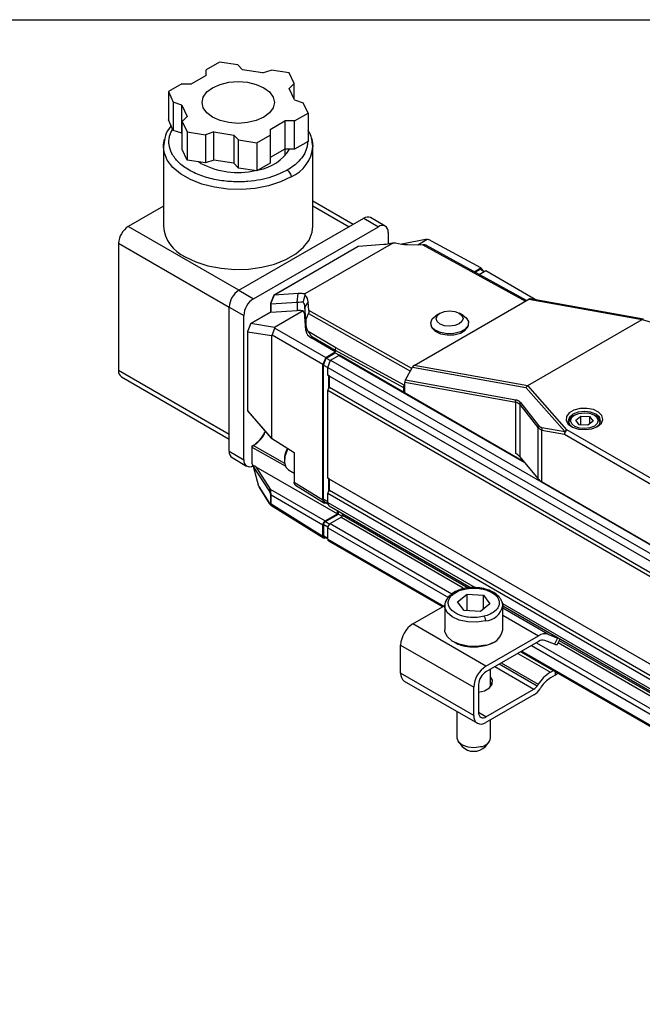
# Model space of a CAD drawing. Header units: millimetres. Extents: x 16 to 687, y 16 to 524.
# Tile 7 of 12: x 407 to 464, y 435 to 524. Entities that reach past the tile are written whole.
import ezdxf

# ---------------------------------------------------------------- set-up
doc = ezdxf.new("R2010")
doc.units = ezdxf.units.MM
doc.header["$LTSCALE"] = 2.5
doc.layers.add('TEXT', color=140, linetype='Continuous', lineweight=25)

msp = doc.modelspace()

# ---------------------------------------------------------------- linework, layer by layer
for p, q in [((425.505, 520.026), (424.293, 519.327)), ((427.16, 519.77), (425.505, 520.026)), ((427.16, 519.77), (427.602, 519.328)), ((424.293, 518.817), (422.967, 518.051)), ((424.293, 518.817), (424.293, 519.327)), ((429.413, 519.048), (427.602, 519.328)), ((429.413, 519.048), (430.179, 519.303)), ((431.834, 519.047), (430.179, 519.303)), ((432.278, 518.092), (431.834, 519.047)), ((422.083, 518.051), (420.871, 517.352)), ((422.083, 518.051), (422.967, 518.051)), ((432.278, 518.092), (431.836, 517.65)), ((432.278, 516.698), (432.278, 518.092)), ((420.871, 517.352), (421.315, 516.396)), ((420.871, 517.352), (420.871, 514.8)), ((432.321, 516.604), (431.836, 517.65)), ((422.08, 516.141), (421.315, 516.396)), ((421.315, 516.396), (421.315, 513.844)), ((422.08, 516.141), (422.566, 515.095)), ((422.08, 513.589), (422.08, 516.141)), ((432.321, 516.604), (433.087, 516.349)), ((433.531, 515.393), (433.087, 516.349)), ((422.124, 514.653), (422.566, 515.095)), ((432.319, 514.694), (433.531, 515.393)), ((433.531, 515.393), (433.531, 512.842)), ((421.315, 513.844), (420.871, 514.8)), ((422.124, 514.653), (422.567, 513.697)), ((422.124, 512.102), (422.124, 514.653)), ((430.109, 513.928), (431.435, 514.694)), ((432.319, 514.694), (431.435, 514.694)), ((431.435, 514.694), (431.435, 512.142)), ((432.319, 512.142), (432.319, 514.694)), ((422.08, 513.589), (421.315, 513.844)), ((422.124, 513.496), (422.08, 513.589)), ((422.567, 513.697), (424.223, 513.441)), ((422.567, 513.697), (422.567, 511.146)), ((424.988, 513.697), (424.223, 513.441)), ((424.223, 513.441), (424.223, 510.89)), ((424.988, 513.697), (426.799, 513.416)), ((424.988, 511.145), (424.988, 513.697)), ((427.241, 512.974), (426.799, 513.416)), ((426.799, 513.416), (426.799, 510.865)), ((428.897, 512.718), (430.109, 513.418)), ((430.109, 513.928), (430.109, 513.418)), ((430.109, 513.418), (430.109, 510.866)), ((420.559, 513.115), (420.42, 512.396)), ((420.42, 512.392), (420.42, 505.145)), ((427.241, 512.974), (428.897, 512.718)), ((427.241, 510.423), (427.241, 512.974)), ((428.897, 512.718), (428.897, 510.167)), ((433.531, 512.842), (432.319, 512.142)), ((433.982, 512.387), (433.922, 512.731)), ((433.982, 505.145), (433.982, 512.392)), ((422.567, 511.146), (422.124, 512.102)), ((431.435, 512.142), (430.109, 511.377)), ((432.319, 512.142), (431.435, 512.142)), ((431.451, 511.536), (431.451, 512.142)), ((424.223, 510.89), (422.567, 511.146)), ((423.82, 510.848), (423.596, 510.987)), ((424.988, 511.145), (424.223, 510.89)), ((426.799, 510.865), (424.988, 511.145)), ((427.241, 510.423), (426.799, 510.865)), ((430.109, 510.866), (428.897, 510.167)), ((428.897, 510.167), (427.241, 510.423)), ((437.621, 505.318), (433.982, 507.419)), ((420.42, 506.971), (417.235, 505.132)), ((433.982, 506.996), (437.255, 505.107)), ((427.267, 499.341), (438.581, 505.872)), ((438.581, 505.872), (439.907, 505.107)), ((440.532, 505.169), (439.206, 505.934)), ((427.267, 499.341), (417.235, 505.132)), ((428.593, 498.576), (439.907, 505.107)), ((440.791, 504.596), (440.791, 503.562)), ((416.351, 503.601), (416.351, 492.068)), ((416.351, 503.601), (426.383, 497.81)), ((441.291, 503.654), (433.244, 499.008)), ((438.112, 503.334), (440.392, 503.514)), ((444.34, 503.966), (442.052, 503.526)), ((442.565, 503.49), (443.931, 503.468)), ((443.489, 503.475), (444.34, 503.966)), ((443.931, 503.468), (453.241, 498.356)), ((444.34, 503.966), (444.441, 503.954)), ((449.212, 501.389), (444.441, 503.954)), ((438.064, 503.32), (430.422, 498.908)), ((430.433, 498.909), (438.092, 503.331)), ((453.349, 498.418), (444.259, 503.409)), ((448.591, 501.03), (449.212, 501.389)), ((448.675, 500.984), (449.157, 501.263)), ((449.044, 500.782), (449.648, 501.13)), ((449.157, 501.263), (449.517, 501.055)), ((449.399, 501.124), (449.212, 501.389)), ((449.648, 501.13), (454.289, 498.451)), ((427.267, 499.341), (428.593, 498.576)), ((432.649, 499.044), (430.448, 498.909)), ((432.554, 498.252), (432.649, 499.044)), ((430.119, 498.139), (430.119, 497.366)), ((430.419, 498.905), (430.121, 498.147)), ((430.448, 498.909), (430.134, 498.112)), ((430.154, 498.105), (432.554, 498.252)), ((430.154, 498.105), (430.154, 497.36)), ((432.554, 498.252), (432.554, 497.505)), ((433.556, 498.289), (433.254, 497.855)), ((433.619, 497.52), (433.556, 498.289)), ((443.164, 492.539), (453.552, 498.536)), ((453.552, 498.536), (463.84, 496.691)), ((463.944, 496.719), (453.668, 498.562)), ((426.383, 497.81), (427.709, 497.045)), ((426.383, 484.745), (426.383, 497.81)), ((430.119, 497.366), (428.341, 496.34)), ((428.352, 496.34), (430.124, 497.363)), ((430.154, 497.36), (432.554, 497.505)), ((433.082, 497.467), (430.506, 495.98)), ((433.334, 496.668), (433.254, 497.855)), ((433.254, 497.855), (433.254, 497.005)), ((433.334, 496.668), (433.57, 497.244)), ((433.57, 497.244), (442.812, 492.018)), ((442.941, 492.249), (433.619, 497.52)), ((445.474, 497.238), (445.115, 497.016)), ((447.607, 497.053), (447.242, 497.264)), ((427.709, 483.98), (427.709, 497.045)), ((428.338, 496.336), (428.058, 495.62)), ((428.061, 495.597), (428.352, 496.34)), ((430.506, 495.98), (428.352, 496.34)), ((433.345, 495.686), (433.254, 497.005)), ((433.334, 496.668), (433.345, 496.365)), ((433.345, 496.365), (433.345, 495.686)), ((444.653, 496.338), (444.654, 496.235)), ((448.091, 496.286), (448.09, 496.389)), ((453.465, 490.7), (463.829, 496.683)), ((463.829, 496.683), (470.797, 494.638)), ((428.056, 495.613), (428.056, 488.462)), ((428.07, 495.591), (430.213, 495.232)), ((428.07, 488.429), (428.07, 495.591)), ((430.268, 495.268), (430.528, 495.923)), ((430.506, 495.98), (430.528, 495.923)), ((430.528, 495.923), (435.136, 493.263)), ((436.067, 494.128), (433.533, 495.622)), ((430.268, 495.268), (430.213, 495.232)), ((430.213, 495.232), (430.213, 485.943)), ((434.881, 492.605), (430.268, 495.268)), ((433.869, 495.168), (436.002, 493.911)), ((433.869, 494.995), (433.869, 495.168)), ((436.002, 493.763), (433.869, 494.995)), ((435.136, 493.263), (436.002, 493.763)), ((435.191, 493.2), (436.002, 493.669)), ((436.002, 493.911), (442.19, 490.515)), ((436.002, 493.911), (436.002, 493.763)), ((436.002, 493.669), (436.002, 493.763)), ((436.002, 493.669), (436.374, 493.454)), ((442.254, 490.733), (436.067, 494.128)), ((435.136, 493.263), (434.881, 492.605)), ((434.945, 492.566), (435.191, 493.2)), ((435.191, 493.2), (435.567, 492.983)), ((435.32, 492.349), (435.576, 493.007)), ((435.576, 493.007), (436.331, 493.443)), ((435.576, 493.007), (665.385, 360.34)), ((436.331, 493.443), (453.168, 483.723)), ((453.102, 483.803), (436.393, 493.449)), ((426.383, 486.276), (416.351, 492.068)), ((434.881, 480.347), (434.881, 492.605)), ((434.945, 492.566), (435.321, 492.349)), ((434.945, 480.402), (434.945, 492.566)), ((435.32, 492.349), (665.13, 359.683)), ((435.32, 491.66), (435.32, 492.349)), ((442.364, 491.211), (443.008, 492.369)), ((443.008, 492.369), (453.283, 490.527)), ((453.452, 490.694), (443.164, 492.539)), ((416.61, 491.495), (426.383, 485.853)), ((435.32, 491.66), (665.13, 358.994)), ((435.387, 491.622), (435.32, 491.66)), ((435.475, 491.571), (435.387, 491.622)), ((435.387, 491.622), (435.387, 490.397)), ((435.475, 491.571), (665.196, 358.955)), ((435.475, 490.55), (435.475, 491.571)), ((442.299, 490.811), (442.299, 490.983)), ((452.359, 489.179), (442.299, 490.983)), ((442.364, 491.211), (452.373, 489.416)), ((435.32, 490.282), (435.387, 490.397)), ((435.32, 490.282), (665.13, 357.616)), ((435.32, 482.321), (435.32, 490.282)), ((435.387, 490.397), (435.475, 490.55)), ((435.475, 490.55), (665.196, 357.935)), ((442.19, 490.515), (442.19, 490.103)), ((442.299, 490.811), (442.254, 490.733)), ((442.299, 490.039), (442.299, 490.811)), ((453.283, 490.527), (456.801, 486.533)), ((457.008, 486.678), (453.465, 490.7)), ((452.359, 484.559), (452.359, 489.179)), ((430.213, 485.943), (428.07, 488.429)), ((428.087, 488.38), (430.237, 485.884)), ((452.727, 488.975), (454.362, 486.896)), ((452.727, 488.975), (452.727, 484.259)), ((452.802, 489.162), (454.437, 487.083)), ((457.705, 488.036), (457.572, 487.959)), ((457.8, 487.575), (458.268, 487.945)), ((458.121, 487.156), (457.8, 487.575)), ((458.268, 487.945), (459.057, 487.896)), ((458.268, 487.146), (458.268, 487.945)), ((459.378, 487.477), (458.91, 487.107)), ((459.057, 487.896), (459.378, 487.477)), ((459.057, 487.896), (459.057, 487.223)), ((459.606, 487.959), (459.473, 488.036)), ((454.362, 486.896), (454.362, 482.272)), ((454.437, 487.083), (454.456, 487.061)), ((454.73, 486.664), (456.787, 486.295)), ((454.73, 481.971), (454.73, 486.664)), ((454.744, 486.902), (456.801, 486.533)), ((465.692, 481.665), (457.008, 486.678)), ((457.151, 487.373), (457.151, 487.332)), ((458.91, 487.107), (458.121, 487.156)), ((460.026, 487.332), (460.026, 487.373)), ((430.213, 485.943), (432.275, 484.646)), ((456.787, 486.295), (465.471, 481.282)), ((426.383, 484.745), (427.709, 483.98)), ((428.439, 485.154), (428.439, 483.719)), ((428.474, 483.599), (428.474, 485.104)), ((431.484, 483.399), (428.474, 485.104)), ((431.429, 483.637), (428.561, 485.257)), ((426.642, 484.173), (427.968, 483.408)), ((431.388, 484.059), (431.388, 483.855)), ((432.275, 484.646), (432.275, 481.958)), ((452.727, 484.259), (454.362, 482.272)), ((428.591, 483.39), (428.474, 483.599)), ((429.076, 481.564), (428.598, 483.357)), ((429.997, 481.191), (428.598, 483.357)), ((428.8, 483.352), (436.204, 479.078)), ((428.8, 483.352), (430.113, 481.318)), ((431.751, 483.054), (432.275, 482.751)), ((435.32, 482.321), (665.13, 349.655)), ((435.387, 482.283), (435.32, 482.321)), ((435.475, 482.232), (435.387, 482.283)), ((435.387, 482.283), (435.387, 481.058)), ((435.475, 482.232), (665.196, 349.616)), ((435.475, 481.211), (435.475, 482.232)), ((429.076, 481.564), (429.997, 480.068)), ((429.085, 481.527), (430.008, 480.027)), ((430.113, 481.318), (435.099, 478.44)), ((432.275, 481.958), (434.881, 480.347)), ((432.399, 481.676), (435.016, 480.057)), ((435.387, 481.058), (435.475, 481.211)), ((435.475, 481.211), (665.196, 348.596)), ((467.53, 474.582), (454.73, 481.971)), ((430.155, 479.965), (430.155, 480.793)), ((434.879, 478.057), (430.183, 480.768)), ((430.183, 479.94), (430.183, 480.768)), ((434.945, 480.402), (435.32, 480.185)), ((435.32, 480.943), (435.387, 481.058)), ((435.32, 480.943), (665.13, 348.277)), ((435.32, 480.101), (435.32, 480.943)), ((430.162, 479.849), (434.941, 476.895)), ((434.879, 477.036), (430.183, 479.94)), ((435.055, 480.159), (435.339, 479.994)), ((435.32, 480.101), (448.682, 472.387)), ((435.45, 479.815), (448.331, 472.378)), ((436.204, 479.078), (436.204, 479.379)), ((435.099, 478.44), (436.204, 479.078)), ((435.115, 478.375), (436.286, 479.051)), ((435.541, 478.187), (436.536, 478.761)), ((436.286, 479.051), (436.286, 479.332)), ((436.286, 479.051), (436.621, 478.857)), ((436.536, 478.761), (447.604, 472.372)), ((436.646, 478.952), (436.646, 479.124)), ((436.646, 478.952), (448.057, 472.365)), ((434.879, 477.036), (434.879, 478.057)), ((434.96, 477.086), (434.96, 478.107)), ((434.96, 478.107), (435.332, 477.892)), ((435.115, 478.375), (435.495, 478.155)), ((435.32, 476.784), (435.32, 477.804)), ((435.32, 477.804), (446.254, 471.493)), ((435.541, 478.187), (446.574, 471.818)), ((434.96, 477.086), (435.32, 476.878)), ((435.006, 476.986), (435.32, 476.804)), ((435.119, 476.92), (435.099, 476.909)), ((435.32, 476.784), (445.838, 470.712)), ((435.385, 476.641), (445.747, 470.659)), ((447.088, 471.099), (447.961, 471.789)), ((447.961, 471.789), (449.432, 471.697)), ((447.961, 470.301), (447.961, 471.789)), ((449.432, 471.697), (450.03, 470.916)), ((449.432, 470.443), (449.432, 471.697)), ((443.035, 469.094), (445.94, 470.771)), ((445.934, 470.752), (445.934, 468.558)), ((447.686, 470.318), (447.088, 471.099)), ((450.03, 470.916), (449.157, 470.226)), ((451.16, 470.957), (644.484, 359.353)), ((451.184, 468.558), (451.184, 470.752)), ((451.184, 470.732), (644.104, 359.361)), ((455.288, 468.155), (451.184, 470.525)), ((449.157, 470.226), (447.686, 470.318)), ((451.184, 469.899), (454.436, 468.022)), ((449.664, 465.267), (443.035, 469.094)), ((449.664, 465.267), (454.436, 468.022)), ((455.288, 468.155), (456.166, 467.812)), ((456.166, 467.812), (455.882, 467.257)), ((441.93, 467.18), (448.559, 463.353)), ((441.93, 464.628), (441.93, 467.18)), ((454.436, 467.511), (449.664, 464.756)), ((453.793, 467.14), (642.017, 358.481)), ((454.235, 467.395), (642.331, 358.81)), ((455.882, 467.257), (455.004, 467.6)), ((456.111, 467.197), (456.383, 467.73)), ((456.215, 467.401), (643.493, 359.287)), ((456.316, 467.598), (643.844, 359.34)), ((452.548, 466.421), (455.51, 464.712)), ((452.818, 466.577), (641.527, 357.638)), ((452.909, 466.63), (641.618, 357.69)), ((450.48, 465.228), (454.016, 463.186)), ((454.293, 463.458), (450.853, 465.443)), ((451.057, 465.56), (454.405, 463.627)), ((448.559, 460.801), (441.93, 464.628)), ((450.09, 463.412), (450.09, 465.003)), ((455.51, 464.712), (455.779, 464.867)), ((455.94, 464.45), (455.51, 464.201)), ((455.94, 464.775), (455.94, 464.45)), ((442.254, 463.913), (448.883, 460.086)), ((448.559, 460.801), (448.559, 463.353)), ((449.001, 463.608), (449.001, 461.057)), ((450.22, 463.608), (450.09, 463.803)), ((454.405, 463.627), (454.293, 463.458)), ((454.682, 463.388), (454.569, 463.218)), ((449.664, 460.674), (454.016, 463.186)), ((454.016, 462.676), (449.664, 460.163)), ((447.028, 461.157), (447.028, 458.779)), ((449.664, 460.674), (449.001, 461.056)), ((450.09, 458.779), (450.09, 460.41)), ((447.161, 458.419), (447.504, 457.977)), ((449.615, 457.977), (449.957, 458.419))]:
    msp.add_line(p, q)
at = {"flags": 128}
for points in [[(428.05, 518.202), (428.841, 518.013), (429.521, 517.712), (430.043, 517.32), (430.37, 516.863), (430.482, 516.372), (430.37, 515.882), (430.043, 515.425), (429.521, 515.033), (428.841, 514.732), (428.05, 514.543), (427.201, 514.478), (426.352, 514.543), (425.56, 514.732), (424.881, 515.033), (424.359, 515.425), (424.031, 515.882), (423.92, 516.372), (424.031, 516.863), (424.359, 517.32), (424.881, 517.712), (425.56, 518.013), (426.352, 518.202), (427.201, 518.267), (428.05, 518.202)], [(420.42, 512.392), (420.427, 512.573), (420.514, 513.043)], [(431.996, 509.624), (431.033, 509.162), (429.94, 508.811), (428.753, 508.581), (427.514, 508.481), (426.264, 508.515), (425.046, 508.68), (423.901, 508.972), (422.869, 509.38), (421.984, 509.891), (421.277, 510.487), (420.771, 511.148), (420.485, 511.851), (420.42, 512.392)], [(433.858, 513.138), (433.917, 512.933), (433.982, 512.392)], [(422.406, 502.377), (423.369, 501.915), (424.462, 501.564), (425.648, 501.334), (426.888, 501.234), (428.138, 501.268), (429.356, 501.433), (430.501, 501.725), (431.533, 502.133), (432.418, 502.644), (433.125, 503.24), (433.631, 503.901), (433.917, 504.604), (433.982, 505.145)], [(445.503, 497.255), (445.899, 497.409), (446.365, 497.467), (446.832, 497.419), (447.227, 497.273), (447.491, 497.051), (447.584, 496.788), (447.491, 496.522), (447.227, 496.295), (446.831, 496.141), (446.365, 496.084), (445.899, 496.132), (445.503, 496.278), (445.239, 496.499), (445.146, 496.763), (445.239, 497.029), (445.503, 497.255)], [(447.607, 497.053), (447.873, 496.853), (448.073, 496.516), (448.044, 496.157), (447.789, 495.827), (447.342, 495.569), (446.765, 495.419), (446.134, 495.396), (445.535, 495.504), (445.049, 495.727), (444.742, 496.037), (444.654, 496.391), (444.799, 496.741), (445.115, 497.016)], [(444.654, 496.235), (444.743, 495.934), (445.051, 495.625), (445.536, 495.401), (446.135, 495.293), (446.766, 495.316), (447.344, 495.466), (447.791, 495.724), (448.046, 496.054), (448.091, 496.286)], [(459.777, 486.993), (460.126, 487.287), (460.267, 487.634), (460.182, 487.987), (459.881, 488.298), (459.406, 488.526), (458.821, 488.639), (458.204, 488.623), (457.64, 488.479), (457.203, 488.227), (456.954, 487.901), (456.925, 487.545), (457.121, 487.207), (457.516, 486.933), (458.055, 486.759), (458.667, 486.71), (459.268, 486.792), (459.777, 486.993)], [(459.697, 486.95), (459.946, 487.182), (460.058, 487.506), (459.946, 487.831), (459.628, 488.106), (459.151, 488.29), (458.589, 488.354), (458.027, 488.29), (457.55, 488.106), (457.232, 487.831), (457.12, 487.506), (457.232, 487.182), (457.481, 486.95)], [(458.084, 488.186), (458.559, 488.247), (459.04, 488.199), (459.452, 488.048), (459.732, 487.817), (459.839, 487.543), (459.755, 487.265), (459.493, 487.028), (459.094, 486.866), (458.618, 486.804), (458.138, 486.853), (457.726, 487.004), (457.446, 487.234), (457.339, 487.509), (457.423, 487.786), (457.684, 488.024), (458.084, 488.186)], [(431.709, 484.999), (431.638, 484.86), (431.436, 484.273), (431.394, 483.726), (431.518, 483.293), (431.751, 483.054)], [(445.934, 470.752), (445.993, 471.071), (446.106, 471.292)], [(449.621, 469.366), (448.827, 469.245), (448.007, 469.271), (447.241, 469.442), (446.604, 469.741), (446.158, 470.14), (445.948, 470.598), (445.934, 470.752)], [(451.124, 471.074), (451.171, 470.907), (451.184, 470.752)], [(449.621, 467.172), (448.827, 467.05), (448.007, 467.076), (447.241, 467.248), (446.604, 467.547), (446.158, 467.945), (445.948, 468.403), (445.934, 468.558)], [(456.347, 467.751), (456.281, 467.77), (456.166, 467.812)], [(456.111, 467.197), (456.109, 467.195), (456.074, 467.194), (455.997, 467.215), (455.882, 467.257)], [(449.001, 462.904), (449.531, 463.044), (449.977, 463.302), (450.232, 463.636), (450.261, 464), (450.09, 464.313)], [(455.94, 464.45), (456.095, 464.559), (456.175, 464.639)], [(447.028, 458.779), (447.028, 458.759), (447.159, 458.422), (447.502, 458.14), (448.007, 457.955), (448.595, 457.896), (449.178, 457.971)]]:
    msp.add_lwpolyline(points, dxfattribs=at)
for centre, radius, start, end in [((430.622, 512.706), 3.375, 294.02892, 354.65094), ((428.398, 514.234), 4.032, 279.50544, 328.73646), ((427.211, 517.442), 7.415, 242.78192, 281.9921), ((438.947, 505.361), 0.629, 65.69288, 125.61758), ((418.27, 503.514), 1.921, 122.60548, 177.39452), ((423.78, 505.46), 3.375, 185.34906, 245.97108), ((440.252, 504.684), 0.546, 350.78596, 129.20329), ((428.302, 497.723), 1.921, 122.60548, 177.39452), ((429.628, 496.957), 1.921, 122.60548, 177.39452), ((432.319, 497.78), 0.937, 4.54587, 33.01184), ((436.367, 493.394), 0.0605, 64.36457, 126.94589), ((416.946, 491.992), 0.599, 172.74417, 235.94365), ((428.105, 488.463), 0.0487, 181.1721, 224.53753), ((428.141, 488.426), 0.0712, 177.607, 219.66049), ((457.865, 487.311), 0.711, 114.27381, 178.76333), ((459.364, 487.344), 0.661, 358.43003, 68.53283), ((454.676, 486.878), 0.314, 139.42222, 176.86486), ((454.708, 486.858), 0.324, 141.15779, 177.9578), ((455.128, 486.76), 0.41, 159.8063, 193.53128), ((457.186, 486.391), 0.41, 159.8063, 193.53128), ((457.267, 486.273), 0.48, 122.60548, 177.39452), ((457.13, 486.284), 0.413, 107.20847, 142.91876), ((426.996, 484.678), 0.616, 173.70115, 234.98667), ((428.5, 485.149), 0.0617, 113.75853, 174.92133), ((428.5, 485.16), 0.0619, 185.36196, 244.61206), ((433.49, 483.999), 2.103, 150.60713, 178.36414), ((428.242, 483.889), 0.541, 170.35217, 305.65406), ((451.707, 483.387), 1.341, 40.51216, 60.91653), ((455.382, 483.143), 1.341, 220.51216, 240.91653), ((430.222, 480.011), 0.0813, 213.93409, 240.5991), ((435.627, 480.067), 0.308, 173.70115, 234.98667), ((436.406, 478.963), 0.24, 302.60548, 357.39452), ((435.8, 477.783), 0.48, 122.60548, 177.39452), ((435.474, 476.767), 0.154, 173.70115, 234.98667), ((449.493, 471.085), 1.723, 274.23921, 348.86967), ((444.329, 467.071), 2.401, 122.60548, 177.39452), ((449.493, 468.891), 1.723, 274.23921, 348.86967), ((455.003, 467.194), 1.003, 73.44019, 124.40371), ((454.814, 466.96), 0.668, 73.44019, 124.40371), ((450.958, 463.244), 2.401, 122.60548, 177.39452), ((442.696, 464.544), 0.77, 173.70115, 234.98667), ((450.44, 463.543), 1.441, 122.60548, 177.39452), ((457.328, 461.756), 3.47, 121.60274, 147.3774), ((456.874, 461.985), 2.603, 121.60274, 147.3774), ((453.562, 463.925), 0.868, 301.60274, 327.3774), ((453.107, 464.154), 1.735, 301.60274, 327.3774), ((449.233, 460.692), 0.682, 170.78596, 309.20329), ((449.405, 460.991), 0.409, 170.78596, 309.20329), ((448.56, 459.058), 1.511, 225.55121, 314.31046), ((449.092, 458.987), 1.02, 274.86882, 348.24006)]:
    msp.add_arc(centre, radius, start, end)
for centre, major_axis, ratio, start_param, end_param in [((442.694, 505.068), (2.783, 0.041), 0.567125, 4.245734, 4.657452), ((438.091, 503.191), (0.03, 0.139), 0.698955, 0.289306, 0.563576), ((430.244, 498.12), (0.125, -0.024), 0.408097, 3.064391, 3.71359), ((430.244, 498.33), (0.103, 0.223), 0.316427, 3.037847, 3.310995), ((430.52, 498.821), (0.1, -0.086), 0.221402, 2.79008, 3.218835), ((430.775, 498.187), (2.783, 0.041), 0.567125, 0.038184, 0.449903), ((453.552, 498.266), (0.147, 0.286), 0.575567, 0.174789, 0.729411), ((430.244, 497.294), (0.125, -0.072), 0.00007, 2.866786, 3.141552), ((430.244, 497.411), (0.125, 0.043), 0.228535, 3.338144, 3.831241), ((430.755, 496.482), (2.492, 0.856), 0.228535, 0.296276, 0.689649), ((430.755, 496.925), (2.5, 0.037), 0.567125, 0.03071, 0.366146), ((428.44, 496.252), (0.1, -0.086), 0.220721, 2.788835, 3.218727), ((462.979, 496.678), (0.881, 0.042), 0.144847, 6.009492, 6.062665), ((428.181, 495.593), (0.125, -0.024), 0.408693, 3.064499, 3.495532), ((435.218, 495.747), (1.875, 0.028), 0.567125, 3.172302, 3.901112), ((443.164, 492.269), (0.147, 0.286), 0.575567, 0.729411, 1.51481), ((442.52, 491.111), (0.147, 0.286), 0.575567, 1.51481, 2.300208), ((453.49, 490.417), (0.157, 0.279), 0.730914, 0.804236, 1.589634), ((453.033, 490.936), (0.485, -0.177), 0.422693, 5.890142, 5.943316), ((428.564, 483.647), (-0.088, 0.153), 0.577335, 0.785358, 1.553302), ((435.1, 477.164), (0.156, 0.271), 0.577206, 2.356266, 3.926757)]:
    msp.add_ellipse(centre, major_axis=major_axis, ratio=ratio, start_param=start_param, end_param=end_param)
for points, knots in [([(421.129, 514.244), (421.12, 514.234), (420.861, 513.977), (420.637, 513.589), (420.574, 513.202), (420.559, 513.115)], [0, 0, 0, 0, 0.028872, 0.780932, 1, 1, 1, 1]), ([(431.642, 510.236), (431.188, 510.013), (430.462, 509.655), (429.216, 509.347), (428.268, 509.213), (427.434, 509.17), (426.518, 509.178), (425.328, 509.304), (423.944, 509.657), (422.713, 510.209), (421.756, 510.92), (421.145, 511.719), (420.926, 512.406), (420.913, 512.934), (420.981, 513.413), (421.149, 513.752), (421.257, 513.969)], [0, 0, 0, 0, 0.105574, 0.168879, 0.239655, 0.278794, 0.317913, 0.402678, 0.492507, 0.585102, 0.677696, 0.767526, 0.852291, 0.891429, 0.930548, 1, 1, 1, 1]), ([(433.922, 512.731), (433.904, 512.921), (433.866, 513.312), (433.644, 513.666), (433.531, 513.847)], [0, 0, 0, 0, 0.487742, 1, 1, 1, 1]), ([(433.473, 512.861), (433.476, 512.796), (433.486, 512.604), (433.41, 512.184), (433.187, 511.635), (432.757, 511.08), (432.247, 510.615), (431.844, 510.362), (431.642, 510.236)], [0, 0, 0, 0, 0.067317, 0.19807, 0.434637, 0.646228, 0.823135, 1, 1, 1, 1]), ([(431.642, 510.236), (431.684, 510.212), (431.729, 510.177), (431.816, 510.087), (431.858, 510.032), (431.927, 509.912), (431.954, 509.848), (431.988, 509.728), (431.996, 509.672), (431.996, 509.624)], [0, 0, 0, 0, 0.25, 0.25, 0.5, 0.5, 0.75, 0.75, 1, 1, 1, 1]), ([(440.392, 503.514), (440.541, 503.525), (440.706, 503.546), (440.882, 503.575), (441.013, 503.597), (441.15, 503.623), (441.291, 503.654)], [4.3277325, 4.3277325, 4.3277325, 4.3277325, 4.5387118, 4.5387118, 4.5387118, 4.6949357, 4.6949357, 4.6949357, 4.6949357]), ([(441.291, 503.654), (441.32, 503.651), (441.377, 503.646), (441.434, 503.642), (441.463, 503.64)], [0, 0, 0, 0, 0.500831, 1, 1, 1, 1]), ([(444.259, 503.409), (444.251, 503.413), (444.234, 503.422), (444.203, 503.433), (444.168, 503.443), (444.113, 503.454), (444.033, 503.464), (443.967, 503.466), (443.931, 503.468)], [0, 0, 0, 0, 0.102889, 0.210763, 0.325124, 0.447239, 0.701443, 1, 1, 1, 1]), ([(438.092, 503.331), (438.095, 503.331), (438.103, 503.333), (438.109, 503.333), (438.112, 503.334)], [0, 0, 0, 0, 0.488646, 1, 1, 1, 1]), ([(433.244, 499.008), (433.2, 499.02), (433.151, 499.029), (432.974, 499.052), (432.823, 499.054), (432.649, 499.044)], [1.5882496, 1.5882496, 1.5882496, 1.5882496, 1.7008719, 1.7008719, 1.9554498, 1.9554498, 1.9554498, 1.9554498]), ([(430.448, 498.909), (430.445, 498.909), (430.439, 498.909), (430.435, 498.909), (430.433, 498.909)], [0, 0, 0, 0, 0.511354, 1, 1, 1, 1]), ([(433.105, 498.291), (433.116, 498.336), (433.14, 498.43), (433.179, 498.578), (433.223, 498.74), (433.255, 498.852), (433.271, 498.911)], [0, 0, 0, 0, 0.215488, 0.453992, 0.715521, 1, 1, 1, 1]), ([(433.619, 497.52), (433.619, 497.509), (433.621, 497.488), (433.62, 497.454), (433.617, 497.42), (433.611, 497.382), (433.602, 497.339), (433.588, 497.291), (433.576, 497.259), (433.57, 497.244)], [0, 0, 0, 0, 0.155102, 0.29871, 0.431233, 0.553192, 0.714081, 0.861924, 1, 1, 1, 1]), ([(433.533, 495.622), (433.52, 495.646), (433.493, 495.696), (433.458, 495.776), (433.427, 495.861), (433.401, 495.952), (433.379, 496.048), (433.362, 496.149), (433.35, 496.255), (433.346, 496.328), (433.345, 496.365)], [0, 0, 0, 0, 0.113696, 0.23026, 0.34989, 0.472771, 0.599072, 0.728949, 0.862548, 1, 1, 1, 1]), ([(428.07, 495.591), (428.068, 495.591), (428.065, 495.592), (428.062, 495.596), (428.061, 495.597)], [0, 0, 0, 0, 0.516358, 1, 1, 1, 1]), ([(433.533, 495.622), (433.546, 495.6), (433.574, 495.552), (433.626, 495.473), (433.691, 495.381), (433.771, 495.276), (433.835, 495.205), (433.869, 495.168)], [0, 0, 0, 0, 0.141861, 0.31278, 0.512771, 0.741843, 1, 1, 1, 1]), ([(452.359, 489.179), (452.35, 489.215), (452.346, 489.256), (452.348, 489.297), (452.35, 489.318), (452.352, 489.339), (452.357, 489.359), (452.361, 489.379), (452.366, 489.398), (452.373, 489.416)], [-0.000003, -0.000003, -0.000003, -0.000003, 0.503188, 0.503188, 0.503188, 0.754784, 0.754784, 0.754784, 1, 1, 1, 1]), ([(452.727, 488.975), (452.681, 489.034), (452.627, 489.08), (452.565, 489.114), (452.504, 489.149), (452.435, 489.17), (452.359, 489.179)], [3.1147923, 3.1147923, 3.1147923, 3.1147923, 3.2856705, 3.2856705, 3.2856705, 3.4565487, 3.4565487, 3.4565487, 3.4565487]), ([(452.373, 489.416), (452.395, 489.412), (452.438, 489.403), (452.5, 489.383), (452.559, 489.359), (452.614, 489.33), (452.666, 489.295), (452.715, 489.256), (452.761, 489.212), (452.788, 489.179), (452.802, 489.162)], [0, 0, 0, 0, 0.1298201, 0.2573273, 0.382969, 0.5072125, 0.6305413, 0.7534495, 0.8764363, 1, 1, 1, 1]), ([(428.057, 488.463), (428.058, 488.454), (428.059, 488.44), (428.067, 488.418), (428.075, 488.402), (428.084, 488.388), (428.09, 488.381), (428.092, 488.378)], [0, 0, 0, 0, 0.315521, 0.507141, 0.702636, 0.898039, 1, 1, 1, 1]), ([(428.475, 485.205), (428.668, 485.341), (428.965, 485.549), (429.318, 485.976), (429.528, 486.284), (429.625, 486.486), (429.658, 486.556)], [0, 0, 0, 0, 0.421994, 0.649615, 0.877946, 1, 1, 1, 1]), ([(428.561, 485.257), (428.747, 485.392), (429.118, 485.661), (429.513, 486.161), (429.64, 486.473), (429.669, 486.544)], [0, 0, 0, 0, 0.435938, 0.871877, 1, 1, 1, 1]), ([(454.456, 487.061), (454.469, 487.047), (454.494, 487.02), (454.537, 486.985), (454.584, 486.956), (454.633, 486.932), (454.687, 486.913), (454.725, 486.906), (454.744, 486.902)], [0, 0, 0, 0, 0.164282, 0.328205, 0.492768, 0.658956, 0.827729, 1, 1, 1, 1]), ([(428.474, 485.104), (428.473, 485.105), (428.473, 485.108), (428.474, 485.115), (428.475, 485.127), (428.48, 485.153), (428.495, 485.19), (428.524, 485.231), (428.547, 485.248), (428.561, 485.257)], [0, 0, 0, 0, 0.01875, 0.057782, 0.117295, 0.24125, 0.500803, 0.711923, 1, 1, 1, 1]), ([(428.475, 485.205), (428.475, 485.206), (428.475, 485.207), (428.475, 485.208), (428.475, 485.21), (428.475, 485.211), (428.475, 485.213), (428.476, 485.216), (428.476, 485.219), (428.476, 485.222), (428.477, 485.227), (428.479, 485.233), (428.481, 485.238), (428.485, 485.248), (428.491, 485.256), (428.5, 485.262), (428.508, 485.267), (428.518, 485.269), (428.529, 485.268), (428.539, 485.267), (428.551, 485.263), (428.561, 485.257)], [0, 0, 0, 0, 0.021492, 0.021492, 0.021492, 0.053057, 0.053057, 0.053057, 0.116187, 0.116187, 0.116187, 0.242447, 0.242447, 0.242447, 0.494966, 0.494966, 0.494966, 0.747486, 0.747486, 0.747486, 1.000005, 1.000005, 1.000005, 1.000005]), ([(428.8, 483.352), (428.785, 483.36), (428.757, 483.376), (428.719, 483.391), (428.689, 483.401), (428.662, 483.408), (428.638, 483.411), (428.617, 483.408), (428.601, 483.403), (428.594, 483.394), (428.591, 483.39)], [0, 0, 0, 0, 0.196739, 0.362482, 0.49728, 0.601231, 0.730165, 0.838361, 0.927373, 1, 1, 1, 1]), ([(429.997, 481.191), (429.997, 481.217), (430.01, 481.247), (430.052, 481.294), (430.083, 481.312), (430.113, 481.318)], [0, 0, 0, 0, 0.5, 0.5, 1, 1, 1, 1]), ([(430.155, 480.793), (430.155, 480.798), (430.155, 480.808), (430.152, 480.826), (430.149, 480.845), (430.142, 480.876), (430.129, 480.921), (430.108, 480.976), (430.083, 481.034), (430.056, 481.089), (430.027, 481.143), (430.007, 481.175), (429.997, 481.191)], [0, 0, 0, 0, 0.032615, 0.06648, 0.103166, 0.143917, 0.246658, 0.374133, 0.514385, 0.676049, 0.834165, 1, 1, 1, 1]), ([(430.183, 480.768), (430.182, 480.802), (430.18, 480.843), (430.177, 480.889), (430.173, 480.934), (430.168, 480.984), (430.162, 481.035), (430.155, 481.086), (430.148, 481.138), (430.139, 481.186), (430.131, 481.234), (430.122, 481.28), (430.113, 481.318)], [3.133824, 3.133824, 3.133824, 3.133824, 3.526447, 3.526447, 3.526447, 3.91907, 3.91907, 3.91907, 4.311692, 4.311692, 4.311692, 4.704315, 4.704315, 4.704315, 4.704315]), ([(432.4, 481.676), (432.382, 481.689), (432.344, 481.717), (432.291, 481.804), (432.281, 481.898), (432.275, 481.958)], [0, 0, 0, 0, 0.243473, 0.51026, 1, 1, 1, 1]), ([(430.155, 480.793), (430.156, 480.792), (430.156, 480.791), (430.157, 480.79), (430.158, 480.789), (430.159, 480.788), (430.16, 480.787), (430.162, 480.784), (430.164, 480.782), (430.166, 480.78), (430.169, 480.778), (430.171, 480.776), (430.174, 480.774), (430.177, 480.772), (430.18, 480.77), (430.183, 480.768)], [0, 0, 0, 0, 0.119244, 0.119244, 0.119244, 0.245066, 0.245066, 0.245066, 0.496711, 0.496711, 0.496711, 0.748356, 0.748356, 0.748356, 1.000001, 1.000001, 1.000001, 1.000001]), ([(435.228, 480.059), (435.202, 480.049), (435.12, 480.015), (435.003, 480.051), (434.9, 480.158), (434.887, 480.284), (434.881, 480.347)], [0, 0, 0, 0, 0.12749, 0.418319, 0.709149, 1, 1, 1, 1]), ([(435.059, 480.165), (435.038, 480.177), (434.988, 480.206), (434.952, 480.295), (434.947, 480.371), (434.945, 480.402)], [0, 0, 0, 0, 0.29929, 0.719404, 1, 1, 1, 1]), ([(429.997, 480.068), (430.004, 480.057), (430.018, 480.036), (430.038, 480.007), (430.061, 479.978), (430.086, 479.95), (430.11, 479.93), (430.13, 479.921), (430.143, 479.924), (430.153, 479.937), (430.154, 479.956), (430.155, 479.965)], [0, 0, 0, 0, 0.1120305, 0.2226163, 0.3321096, 0.4967237, 0.6446544, 0.7570475, 0.8521001, 0.9312492, 1, 1, 1, 1]), ([(429.997, 480.068), (429.997, 480.063), (429.998, 480.057), (429.999, 480.051), (430, 480.045), (430.002, 480.039), (430.005, 480.034), (430.01, 480.022), (430.019, 480.012), (430.031, 480.005), (430.042, 479.997), (430.056, 479.992), (430.07, 479.99), (430.084, 479.988), (430.099, 479.989), (430.113, 479.992)], [0, 0, 0, 0, 0.119187, 0.119187, 0.119187, 0.245019, 0.245019, 0.245019, 0.496683, 0.496683, 0.496683, 0.748347, 0.748347, 0.748347, 1.000011, 1.000011, 1.000011, 1.000011]), ([(430.113, 479.992), (430.122, 479.957), (430.138, 479.89), (430.155, 479.849), (430.162, 479.85), (430.162, 479.85)], [0, 0, 0, 0, 0.515692, 0.981988, 1, 1, 1, 1]), ([(430.162, 479.85), (430.165, 479.849), (430.171, 479.847), (430.177, 479.864), (430.181, 479.894), (430.182, 479.925), (430.183, 479.94)], [0, 0, 0, 0, 0.2791138, 0.5460719, 0.7827135, 1, 1, 1, 1]), ([(434.879, 478.057), (434.879, 478.069), (434.88, 478.094), (434.887, 478.134), (434.898, 478.175), (434.913, 478.215), (434.932, 478.256), (434.954, 478.294), (434.98, 478.331), (435.007, 478.364), (435.037, 478.394), (435.068, 478.42), (435.089, 478.433), (435.099, 478.44)], [0, 0, 0, 0, 0.090916, 0.181828, 0.272736, 0.363643, 0.454548, 0.545452, 0.636357, 0.727264, 0.818172, 0.909084, 1, 1, 1, 1]), ([(434.96, 478.107), (434.96, 478.154), (434.977, 478.21), (435.034, 478.309), (435.074, 478.351), (435.115, 478.375)], [0, 0, 0, 0, 0.5, 0.5, 1, 1, 1, 1]), ([(435.007, 476.988), (434.999, 476.993), (434.978, 477.005), (434.963, 477.042), (434.961, 477.073), (434.96, 477.086)], [0, 0, 0, 0, 0.299292, 0.719396, 1, 1, 1, 1]), ([(447.542, 472.274), (447.37, 472.22), (446.988, 472.097), (446.462, 471.783), (446.236, 471.496), (446.114, 471.341)], [0, 0, 0, 0, 0.272593, 0.606769, 1, 1, 1, 1]), ([(449.494, 469.787), (449.318, 469.742), (449.109, 469.703), (448.62, 469.665), (448.339, 469.667), (447.888, 469.727), (447.734, 469.757), (447.427, 469.839), (447.276, 469.892), (446.99, 470.021), (446.857, 470.098), (446.622, 470.27), (446.522, 470.366), (446.366, 470.569), (446.311, 470.677), (446.247, 470.893), (446.24, 471.001), (446.266, 471.21), (446.301, 471.311), (446.401, 471.497), (446.467, 471.583), (446.693, 471.816), (446.881, 471.937), (447.258, 472.12), (447.448, 472.184), (447.624, 472.229)], [0, 0, 0, 0, 0.125, 0.125, 0.25, 0.25, 0.3125, 0.3125, 0.375, 0.375, 0.4375, 0.4375, 0.5, 0.5, 0.5625, 0.5625, 0.625, 0.625, 0.6875, 0.6875, 0.75, 0.75, 0.875, 0.875, 1, 1, 1, 1]), ([(451.111, 471.119), (451.069, 471.22), (450.969, 471.457), (450.634, 471.79), (450.125, 472.097), (449.477, 472.311), (448.78, 472.406), (448.117, 472.394), (447.726, 472.313), (447.542, 472.274)], [0, 0, 0, 0, 0.106131, 0.249891, 0.406472, 0.567746, 0.724827, 0.870368, 1, 1, 1, 1]), ([(447.542, 472.273), (447.543, 472.274), (447.552, 472.287), (447.582, 472.273), (447.611, 472.243), (447.624, 472.229)], [0, 0, 0, 0, 0.0345878, 0.5360954, 1, 1, 1, 1]), ([(447.624, 472.229), (447.8, 472.273), (448.009, 472.312), (448.498, 472.35), (448.78, 472.348), (449.23, 472.288), (449.385, 472.258), (449.691, 472.176), (449.843, 472.123), (450.128, 471.994), (450.262, 471.917), (450.496, 471.745), (450.596, 471.649), (450.752, 471.446), (450.808, 471.338), (450.871, 471.122), (450.879, 471.014), (450.852, 470.805), (450.818, 470.705), (450.717, 470.518), (450.652, 470.432), (450.425, 470.199), (450.238, 470.078), (449.86, 469.895), (449.671, 469.832), (449.494, 469.787)], [0, 0, 0, 0, 0.125, 0.125, 0.25, 0.25, 0.3125, 0.3125, 0.375, 0.375, 0.4375, 0.4375, 0.5, 0.5, 0.5625, 0.5625, 0.625, 0.625, 0.6875, 0.6875, 0.75, 0.75, 0.875, 0.875, 1, 1, 1, 1]), ([(446.114, 471.341), (446.112, 471.339), (445.948, 471.162), (445.941, 470.955), (445.934, 470.751)], [0, 0, 0, 0, 0.014979, 1, 1, 1, 1]), ([(451.184, 470.754), (451.182, 470.861), (451.18, 470.987), (451.12, 471.101), (451.111, 471.119)], [0, 0, 0, 0, 0.844459, 1, 1, 1, 1]), ([(449.494, 469.787), (449.509, 469.767), (449.525, 469.741), (449.556, 469.675), (449.571, 469.636), (449.596, 469.554), (449.606, 469.511), (449.618, 469.432), (449.621, 469.396), (449.621, 469.366)], [0, 0, 0, 0, 0.25, 0.25, 0.5, 0.5, 0.75, 0.75, 1, 1, 1, 1]), ([(446.779, 467.458), (446.855, 467.41), (447.061, 467.282), (447.482, 467.143), (448.107, 467.016), (448.839, 466.99), (449.346, 467.091), (449.57, 467.136)], [0, 0, 0, 0, 0.111461, 0.298803, 0.471523, 0.766668, 1, 1, 1, 1]), ([(449.57, 467.136), (449.791, 467.194), (450.057, 467.265), (450.234, 467.395), (450.264, 467.418)], [0, 0, 0, 0, 0.827193, 1, 1, 1, 1]), ([(449.621, 467.172), (449.621, 467.148), (449.616, 467.126), (449.596, 467.112), (449.582, 467.12), (449.57, 467.136)], [0, 0, 0, 0, 0.5, 0.5, 1, 1, 1, 1])]:
    msp.add_open_spline(points, degree=3, knots=knots)
for points in [[(433.271, 498.911), (433.263, 498.943), (433.254, 498.976), (433.244, 499.008)], [(432.554, 498.252), (432.795, 498.296), (432.983, 498.31), (433.105, 498.291)], [(436.002, 493.911), (436.002, 493.978), (436.026, 494.058), (436.067, 494.128)], [(442.19, 490.515), (442.189, 490.582), (442.213, 490.662), (442.254, 490.733)], [(452.727, 488.975), (452.728, 489.036), (452.755, 489.104), (452.802, 489.162)], [(454.384, 486.869), (454.377, 486.878), (454.369, 486.887), (454.362, 486.896)], [(454.73, 486.664), (454.591, 486.698), (454.474, 486.768), (454.384, 486.869)], [(428.591, 483.39), (428.593, 483.379), (428.595, 483.368), (428.598, 483.357)]]:
    msp.add_open_spline(points, degree=3)
at = {"layer": 'TEXT'}
msp.add_line((15.875, 523.875), (682.625, 523.875), dxfattribs=at)

doc.saveas('drawing.dxf')
